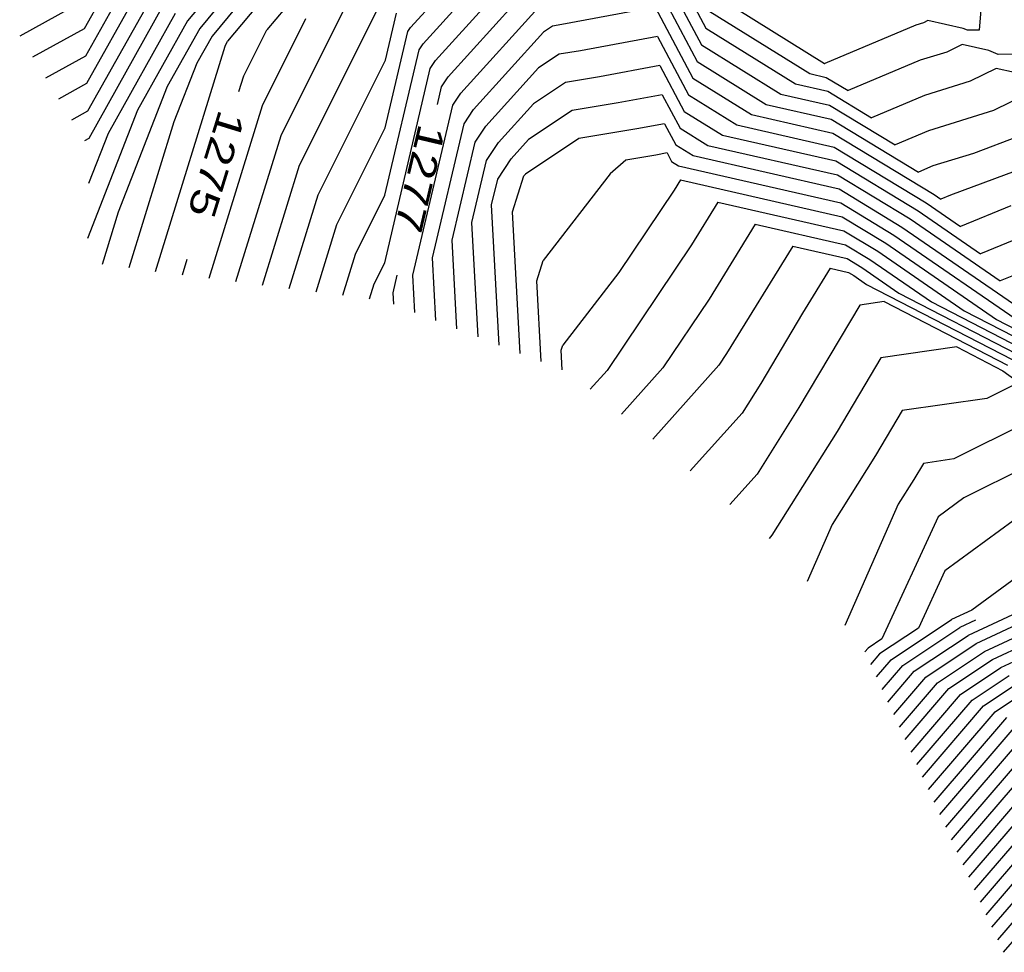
# Model space of a CAD drawing. Header units: feet. Extents: x -19835 to -19507, y 220308 to 220783.
# Tile 12 of 49: x -19639 to -19604, y 220347 to 220381. Entities that reach past the tile are written whole.
import ezdxf

# ---------------------------------------------------------------- set-up
doc = ezdxf.new("R2010")
doc.units = ezdxf.units.FT
doc.header["$LTSCALE"] = 25
doc.header["$MEASUREMENT"] = 0
for name, color, linetype in [('H1_HOEHENLINIEN', 86, 'CONTINUOUS'), ('H1_ZAEHLLIN_TXT', 3, 'CONTINUOUS'), ('H1_ZAEHLLINIEN', 11, 'CONTINUOUS')]:
    doc.layers.add(name, color=color, linetype=linetype)

msp = doc.modelspace()

# ---------------------------------------------------------------- linework, layer by layer
at = {"layer": 'H1_HOEHENLINIEN'}
for p, q in [((-19616.568, 220384.529), (-19614.473, 220380.578)), ((-19629.856, 220383.449), (-19632.466, 220380.289)), ((-19630.55, 220383.426), (-19632.914, 220380.563)), ((-19629.153, 220383.388), (-19631.901, 220380.098)), ((-19636.049, 220382.478), (-19637.125, 220380.556)), ((-19616.396, 220382.402), (-19614.784, 220379.362)), ((-19604.333, 220382.5), (-19604.498, 220380.5)), ((-19635.601, 220382.205), (-19637.085, 220379.555)), ((-19634.705, 220381.657), (-19637.005, 220377.551)), ((-19629.276, 220375.583), (-19626.19, 220381.753)), ((-19625.235, 220380.597), (-19624.271, 220381.661)), ((-19614.162, 220381.794), (-19610.139, 220379.292)), ((-19637.165, 220381.558), (-19639.481, 220380.277)), ((-19634.257, 220381.384), (-19636.965, 220376.55)), ((-19629.954, 220376.667), (-19627.618, 220381.34)), ((-19624.776, 220379.999), (-19623.321, 220381.606)), ((-19624.318, 220379.401), (-19622.371, 220381.55)), ((-19623.401, 220378.204), (-19620.471, 220381.439)), ((-19616.311, 220381.339), (-19619.722, 220380.703)), ((-19616.311, 220381.339), (-19614.94, 220378.754)), ((-19633.81, 220381.11), (-19636.26, 220376.735)), ((-19630.633, 220377.75), (-19629.045, 220380.926)), ((-19614.317, 220381.186), (-19610.672, 220378.919)), ((-19625.33, 220380.452), (-19625.235, 220380.597)), ((-19620.06, 220380.647), (-19620.382, 220380.433)), ((-19619.722, 220380.703), (-19620.06, 220380.647)), ((-19614.473, 220380.578), (-19611.204, 220378.545)), ((-19606.81, 220380.685), (-19610.125, 220379.286)), ((-19606.531, 220380.771), (-19606.81, 220380.685)), ((-19606.373, 220380.849), (-19606.531, 220380.771)), ((-19605.088, 220380.565), (-19606.373, 220380.849)), ((-19604.923, 220380.496), (-19605.088, 220380.565)), ((-19637.125, 220380.556), (-19639.009, 220379.515)), ((-19632.914, 220380.563), (-19634.101, 220378.443)), ((-19632.466, 220380.289), (-19633.022, 220379.297)), ((-19626.154, 220376.944), (-19625.33, 220380.452)), ((-19622.943, 220377.605), (-19620.382, 220380.433)), ((-19616.225, 220380.276), (-19619.035, 220379.752)), ((-19616.225, 220380.276), (-19615.096, 220378.146)), ((-19604.498, 220380.5), (-19604.923, 220380.496)), ((-19634.526, 220371.709), (-19631.991, 220379.918)), ((-19631.991, 220379.918), (-19631.901, 220380.098)), ((-19624.921, 220379.78), (-19624.776, 220379.999)), ((-19605.126, 220379.978), (-19605.68, 220379.704)), ((-19604.153, 220379.763), (-19605.126, 220379.978)), ((-19637.085, 220379.555), (-19638.537, 220378.752)), ((-19626.164, 220374.482), (-19624.921, 220379.78)), ((-19619.819, 220379.622), (-19620.566, 220379.126)), ((-19619.035, 220379.752), (-19619.819, 220379.622)), ((-19605.68, 220379.704), (-19606.655, 220379.402)), ((-19603.809, 220379.619), (-19604.153, 220379.763)), ((-19602.923, 220379.627), (-19603.809, 220379.619)), ((-19633.022, 220379.297), (-19633.857, 220377.156)), ((-19624.512, 220379.108), (-19624.318, 220379.401)), ((-19614.784, 220379.362), (-19612.268, 220377.797)), ((-19610.139, 220379.292), (-19610.133, 220379.291)), ((-19610.133, 220379.291), (-19610.125, 220379.286)), ((-19606.655, 220379.402), (-19609.274, 220378.297)), ((-19626.175, 220372.02), (-19624.512, 220379.108)), ((-19622.484, 220377.007), (-19620.566, 220379.126)), ((-19610.672, 220378.919), (-19610.075, 220378.782)), ((-19610.075, 220378.782), (-19609.274, 220378.297)), ((-19603.879, 220379.106), (-19604.829, 220378.637)), ((-19603.217, 220378.96), (-19603.879, 220379.106)), ((-19634.101, 220378.443), (-19635.886, 220373.869)), ((-19614.94, 220378.754), (-19612.801, 220377.424)), ((-19611.204, 220378.545), (-19610.017, 220378.274)), ((-19604.829, 220378.637), (-19606.499, 220378.118)), ((-19623.693, 220377.763), (-19623.401, 220378.204)), ((-19616.054, 220378.15), (-19617.663, 220377.85)), ((-19616.054, 220378.15), (-19615.407, 220376.93)), ((-19615.096, 220378.146), (-19613.333, 220377.05)), ((-19610.017, 220378.274), (-19608.422, 220377.307)), ((-19606.499, 220378.118), (-19608.422, 220377.307)), ((-19632.576, 220371.46), (-19630.633, 220377.75)), ((-19625.148, 220371.564), (-19623.693, 220377.763)), ((-19617.663, 220377.85), (-19619.337, 220377.572)), ((-19612.268, 220377.797), (-19609.901, 220377.257)), ((-19637.005, 220377.551), (-19637.593, 220377.226)), ((-19623.283, 220377.091), (-19622.943, 220377.605)), ((-19619.337, 220377.572), (-19620.932, 220376.512)), ((-19612.801, 220377.424), (-19609.842, 220376.749)), ((-19633.857, 220377.156), (-19635.501, 220371.834)), ((-19624.43, 220372.205), (-19623.283, 220377.091)), ((-19622.874, 220376.419), (-19622.484, 220377.007)), ((-19615.968, 220377.087), (-19616.977, 220376.899)), ((-19615.968, 220377.087), (-19615.563, 220376.322)), ((-19613.333, 220377.05), (-19609.784, 220376.24)), ((-19609.901, 220377.257), (-19606.718, 220375.329)), ((-19636.26, 220376.735), (-19636.973, 220374.909)), ((-19631.602, 220371.335), (-19629.954, 220376.667)), ((-19627.918, 220373.415), (-19626.154, 220376.944)), ((-19616.977, 220376.899), (-19619.096, 220376.547)), ((-19615.407, 220376.93), (-19614.398, 220376.303)), ((-19609.842, 220376.749), (-19606.141, 220374.506)), ((-19603.043, 220376.636), (-19604.711, 220376.011)), ((-19636.965, 220376.55), (-19637.121, 220376.464)), ((-19623.712, 220372.846), (-19622.874, 220376.419)), ((-19621.568, 220375.81), (-19620.932, 220376.512)), ((-19619.096, 220376.547), (-19621.042, 220375.254)), ((-19615.563, 220376.322), (-19614.93, 220375.929)), ((-19614.398, 220376.303), (-19609.668, 220375.223)), ((-19616.291, 220375.948), (-19617.381, 220375.767)), ((-19615.882, 220376.024), (-19616.291, 220375.948)), ((-19615.882, 220376.024), (-19615.718, 220375.714)), ((-19614.93, 220375.929), (-19609.61, 220374.715)), ((-19609.784, 220376.24), (-19606.435, 220374.211)), ((-19604.711, 220376.011), (-19606.189, 220375.552)), ((-19630.627, 220371.21), (-19629.276, 220375.583)), ((-19622.055, 220375.074), (-19621.568, 220375.81)), ((-19617.381, 220375.767), (-19617.953, 220375.268)), ((-19615.718, 220375.714), (-19615.462, 220375.555)), ((-19615.462, 220375.555), (-19609.551, 220374.207)), ((-19606.189, 220375.552), (-19606.718, 220375.329)), ((-19602.054, 220375.792), (-19605.543, 220374.483)), ((-19621.512, 220373.883), (-19621.107, 220375.187)), ((-19621.083, 220375.218), (-19621.107, 220375.187)), ((-19621.042, 220375.254), (-19621.083, 220375.218)), ((-19617.953, 220375.268), (-19620.395, 220372.1)), ((-19609.668, 220375.223), (-19607.022, 220373.62)), ((-19622.277, 220374.128), (-19622.055, 220375.074)), ((-19627.24, 220372.332), (-19626.164, 220374.482)), ((-19609.61, 220374.715), (-19607.316, 220373.325)), ((-19606.141, 220374.506), (-19605.898, 220374.339)), ((-19605.543, 220374.483), (-19605.898, 220374.339)), ((-19622.005, 220369.017), (-19622.277, 220374.128)), ((-19614.026, 220374.237), (-19614.984, 220372.681)), ((-19614.026, 220374.237), (-19609.435, 220373.19)), ((-19609.551, 220374.207), (-19607.609, 220373.03)), ((-19606.435, 220374.211), (-19605.178, 220373.345)), ((-19635.886, 220373.869), (-19636.476, 220371.959)), ((-19621.237, 220368.719), (-19621.512, 220373.883)), ((-19603.342, 220374.094), (-19605.178, 220373.345)), ((-19628.677, 220370.961), (-19627.918, 220373.415)), ((-19612.663, 220373.431), (-19614.348, 220370.696)), ((-19612.663, 220373.431), (-19609.377, 220372.681)), ((-19607.022, 220373.62), (-19603.739, 220371.358)), ((-19609.435, 220373.19), (-19608.197, 220372.439)), ((-19607.609, 220373.03), (-19602.68, 220369.633)), ((-19607.316, 220373.325), (-19603.019, 220370.364)), ((-19599.407, 220373.124), (-19603.739, 220371.358)), ((-19623.54, 220369.614), (-19623.712, 220372.846)), ((-19614.984, 220372.681), (-19618.07, 220368.094)), ((-19609.377, 220372.681), (-19608.49, 220372.144)), ((-19627.702, 220370.836), (-19627.24, 220372.332)), ((-19611.301, 220372.625), (-19613.711, 220368.711)), ((-19611.301, 220372.625), (-19609.318, 220372.173)), ((-19608.197, 220372.439), (-19605.053, 220370.273)), ((-19626.561, 220371.248), (-19626.175, 220372.02)), ((-19624.308, 220369.913), (-19624.43, 220372.205)), ((-19620.626, 220371.358), (-19620.395, 220372.1)), ((-19609.318, 220372.173), (-19608.784, 220371.849)), ((-19608.49, 220372.144), (-19606.24, 220370.593)), ((-19608.784, 220371.849), (-19607.426, 220370.913)), ((-19626.727, 220370.711), (-19626.561, 220371.248)), ((-19625.076, 220370.211), (-19625.148, 220371.564)), ((-19620.469, 220368.42), (-19620.626, 220371.358)), ((-19607.426, 220370.913), (-19603.139, 220368.704)), ((-19614.348, 220370.696), (-19616.031, 220368.194)), ((-19607.962, 220370.607), (-19608.858, 220370.477)), ((-19607.962, 220370.607), (-19603.47, 220368.292)), ((-19606.24, 220370.593), (-19602.973, 220368.91)), ((-19608.858, 220370.477), (-19611.072, 220366.741)), ((-19605.053, 220370.273), (-19602.807, 220369.116)), ((-19605.32, 220368.954), (-19608.084, 220368.554)), ((-19605.32, 220368.954), (-19603.636, 220368.086)), ((-19613.711, 220368.711), (-19613.992, 220368.294)), ((-19608.084, 220368.554), (-19609.676, 220365.867)), ((-19618.07, 220368.094), (-19618.68, 220367.408)), ((-19616.031, 220368.194), (-19617.54, 220366.5)), ((-19613.992, 220368.294), (-19616.399, 220365.591)), ((-19603.636, 220368.086), (-19602.585, 220367.316)), ((-19603.298, 220367.54), (-19604.218, 220367.078)), ((-19604.218, 220367.078), (-19607.31, 220366.63)), ((-19611.072, 220366.741), (-19612.601, 220364.313)), ((-19607.31, 220366.63), (-19608.28, 220364.993)), ((-19609.676, 220365.867), (-19612.055, 220362.09)), ((-19601.112, 220365.432), (-19605.058, 220363.449)), ((-19608.28, 220364.993), (-19609.866, 220362.475)), ((-19612.601, 220364.313), (-19613.597, 220363.204)), ((-19605.058, 220363.449), (-19605.997, 220362.761)), ((-19602.684, 220363.039), (-19605.756, 220360.786)), ((-19605.997, 220362.761), (-19608.045, 220358.308)), ((-19600.31, 220362.628), (-19604.764, 220359.362)), ((-19609.866, 220362.475), (-19610.776, 220360.406)), ((-19612.055, 220362.09), (-19612.161, 220361.971)), ((-19597.874, 220361.727), (-19604.909, 220358.43)), ((-19604.61, 220358.138), (-19598.013, 220361.23)), ((-19605.756, 220360.786), (-19606.715, 220358.702)), ((-19604.311, 220357.846), (-19598.153, 220360.733)), ((-19603.712, 220357.263), (-19598.431, 220359.738)), ((-19604.764, 220359.362), (-19605.508, 220359.013)), ((-19606.715, 220358.702), (-19608.133, 220357.759)), ((-19607.711, 220357.549), (-19605.508, 220359.013)), ((-19608.045, 220358.308), (-19608.554, 220357.97)), ((-19606.868, 220357.128), (-19604.909, 220358.43)), ((-19608.554, 220357.97), (-19608.672, 220357.833)), ((-19606.447, 220356.917), (-19604.61, 220358.138)), ((-19608.133, 220357.759), (-19608.461, 220357.376)), ((-19606.025, 220356.707), (-19604.311, 220357.846)), ((-19608.25, 220356.92), (-19607.711, 220357.549)), ((-19605.182, 220356.285), (-19603.712, 220357.263)), ((-19607.829, 220356.008), (-19606.868, 220357.128)), ((-19607.618, 220355.551), (-19606.447, 220356.917)), ((-19604.761, 220356.075), (-19603.413, 220356.971)), ((-19607.407, 220355.095), (-19606.025, 220356.707)), ((-19604.339, 220355.864), (-19603.113, 220356.679)), ((-19606.986, 220354.183), (-19605.182, 220356.285)), ((-19606.775, 220353.726), (-19604.761, 220356.075)), ((-19606.564, 220353.27), (-19604.339, 220355.864)), ((-19606.143, 220352.358), (-19603.497, 220355.443)), ((-19605.932, 220351.901), (-19603.075, 220355.233)), ((-19605.721, 220351.445), (-19602.654, 220355.022)), ((-19605.3, 220350.533), (-19601.811, 220354.601)), ((-19605.089, 220350.076), (-19601.389, 220354.39)), ((-19604.878, 220349.62), (-19600.968, 220354.18)), ((-19604.457, 220348.708), (-19600.125, 220353.758)), ((-19604.246, 220348.251), (-19600.819, 220352.247)), ((-19604.035, 220347.795), (-19601.56, 220350.681)), ((-19603.613, 220346.883), (-19603.042, 220347.549))]:
    msp.add_line(p, q, dxfattribs=at)
at = {"layer": 'H1_ZAEHLLINIEN'}
for p, q in [((-19616.482, 220383.465), (-19614.629, 220379.97)), ((-19631.243, 220383.403), (-19633.362, 220380.836)), ((-19628.405, 220382.987), (-19630.473, 220380.512)), ((-19635.153, 220381.931), (-19637.045, 220378.553)), ((-19623.86, 220378.802), (-19621.421, 220381.495)), ((-19626.143, 220379.406), (-19625.74, 220381.125)), ((-19633.362, 220380.836), (-19635.181, 220377.589)), ((-19631.312, 220378.834), (-19630.473, 220380.512)), ((-19614.629, 220379.97), (-19611.736, 220378.171)), ((-19628.597, 220374.499), (-19626.143, 220379.406)), ((-19616.139, 220379.213), (-19618.349, 220378.801)), ((-19616.139, 220379.213), (-19615.251, 220377.538)), ((-19631.487, 220378.267), (-19631.312, 220378.834)), ((-19624.102, 220378.435), (-19623.86, 220378.802)), ((-19618.349, 220378.801), (-19619.578, 220378.597)), ((-19637.045, 220378.553), (-19638.065, 220377.989)), ((-19624.252, 220377.795), (-19624.102, 220378.435)), ((-19619.578, 220378.597), (-19620.749, 220377.819)), ((-19611.736, 220378.171), (-19609.959, 220377.766)), ((-19602.632, 220378.234), (-19603.978, 220377.57)), ((-19622.026, 220376.409), (-19620.749, 220377.819)), ((-19609.959, 220377.766), (-19607.57, 220376.318)), ((-19635.181, 220377.589), (-19637.007, 220372.909)), ((-19615.251, 220377.538), (-19613.865, 220376.676)), ((-19603.978, 220377.57), (-19606.344, 220376.835)), ((-19613.865, 220376.676), (-19609.726, 220375.732)), ((-19606.344, 220376.835), (-19607.57, 220376.318)), ((-19622.464, 220375.746), (-19622.026, 220376.409)), ((-19622.994, 220373.487), (-19622.464, 220375.746)), ((-19609.726, 220375.732), (-19606.729, 220373.916)), ((-19615.388, 220375.043), (-19615.62, 220374.666)), ((-19615.388, 220375.043), (-19609.493, 220373.698)), ((-19629.652, 220371.085), (-19628.597, 220374.499)), ((-19615.62, 220374.666), (-19617.64, 220371.663)), ((-19606.729, 220373.916), (-19604.459, 220372.351)), ((-19622.772, 220369.316), (-19622.994, 220373.487)), ((-19609.493, 220373.698), (-19607.903, 220372.735)), ((-19601.142, 220373.704), (-19604.459, 220372.351)), ((-19607.903, 220372.735), (-19603.867, 220369.953)), ((-19633.551, 220371.585), (-19633.376, 220372.152)), ((-19617.64, 220371.663), (-19619.684, 220369.014)), ((-19609.938, 220371.819), (-19610.945, 220370.184)), ((-19609.938, 220371.819), (-19609.26, 220371.664)), ((-19609.26, 220371.664), (-19609.077, 220371.554)), ((-19625.865, 220370.923), (-19625.715, 220371.564)), ((-19609.077, 220371.554), (-19608.613, 220371.234)), ((-19608.613, 220371.234), (-19603.304, 220368.498)), ((-19625.843, 220370.51), (-19625.865, 220370.923)), ((-19610.945, 220370.184), (-19612.467, 220367.615)), ((-19603.867, 220369.953), (-19602.642, 220369.322)), ((-19619.74, 220368.834), (-19619.684, 220369.014)), ((-19619.702, 220368.122), (-19619.74, 220368.834)), ((-19612.467, 220367.615), (-19613.147, 220366.536)), ((-19613.147, 220366.536), (-19615.034, 220364.436)), ((-19602.205, 220366.486), (-19605.426, 220364.868)), ((-19605.426, 220364.868), (-19606.536, 220364.707)), ((-19606.536, 220364.707), (-19606.885, 220364.119)), ((-19606.885, 220364.119), (-19607.454, 220363.215)), ((-19607.454, 220363.215), (-19609.397, 220358.796)), ((-19604.011, 220357.554), (-19598.292, 220360.235)), ((-19607.29, 220357.338), (-19605.209, 220358.721)), ((-19604.635, 220358.99), (-19605.209, 220358.721)), ((-19608.04, 220356.464), (-19607.29, 220357.338)), ((-19605.604, 220356.496), (-19604.011, 220357.554)), ((-19607.197, 220354.639), (-19605.604, 220356.496)), ((-19603.918, 220355.654), (-19602.814, 220356.387)), ((-19606.353, 220352.814), (-19603.918, 220355.654)), ((-19605.51, 220350.989), (-19602.232, 220354.811)), ((-19604.667, 220349.164), (-19600.546, 220353.969)), ((-19603.824, 220347.339), (-19602.301, 220349.115))]:
    msp.add_line(p, q, dxfattribs=at)

# ---------------------------------------------------------------- texts
at = {"layer": 'H1_ZAEHLLIN_TXT', "width": 1.333333}
for s, rotation, p in [('1275', 252.8, (-19632.201, 220377.65)), ('1277', 256.8, (-19624.922, 220377.13))]:
    msp.add_text(s, height=1, rotation=rotation, dxfattribs=at).set_placement(p)

doc.saveas('drawing.dxf')
